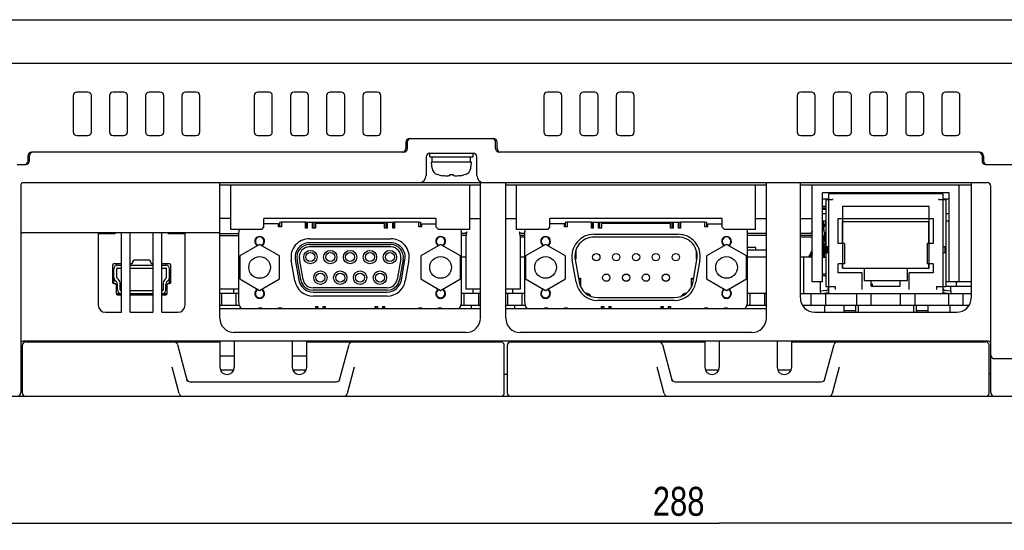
# Model space of a CAD drawing. Extents: x 0 to 819, y 0 to 477.
# Tile 2 of 24: x 155 to 291, y 0 to 71. Entities that reach past the tile are written whole.
import ezdxf
from ezdxf.enums import TextEntityAlignment as Align

# ---------------------------------------------------------------- set-up
doc = ezdxf.new("R2010")
doc.units = 0
doc.header["$LTSCALE"] = 46.255
doc.layers.get('0').update_dxf_attribs({"linetype": 'CONTINUOUS'})
for name, color, linetype in [('AXIS', 7, 'CONTINUOUS'), ('DIM', 7, 'CONTINUOUS'), ('FEAT_ALL', 7, 'CONTINUOUS')]:
    doc.layers.add(name, color=color, linetype=linetype)
doc.styles.get("Standard").update_dxf_attribs({"font": 'txt', "width": 0.8})
doc.dimstyles.get("Standard").update_dxf_attribs({"dimtxt": 2.5, "dimasz": 2.5, "dimexe": 1.25, "dimexo": 0.625, "dimtad": 1, "dimcen": 2.5, "dimazin": 3, "dimtfac": 1, "dimtmove": 0, "dimatfit": 3})

# ---------------------------------------------------------------- blocks, each defined once
blk = doc.blocks.new('_OPEN')
at = {"color": 0, "linetype": 'BYBLOCK'}
for p, q in [((0, 0), (-1, 0.263)), ((-1, -0.263), (0, 0)), ((-1, 0), (0, 0))]:
    blk.add_line(p, q, dxfattribs=at)
blk = doc.blocks.new('*D7')
at = {"layer": 'DIM', "color": 2, "linetype": 'CONTINUOUS'}
for p, q in [((107.53, 19), (107.53, 2)), ((395.53, 19), (395.53, 2)), ((107.53, 2), (107.53, 0)), ((395.53, 2), (395.53, 0)), ((107.53, 1), (251.53, 1)), ((395.53, 1), (251.53, 1))]:
    blk.add_line(p, q, dxfattribs=at)
at = {"layer": 'DIM', "color": 2, "linetype": 'CONTINUOUS', "xscale": 1.9, "yscale": 1.9, "zscale": 1.9, "rotation": 180}
blk.add_blockref('_OPEN', (107.53, 1), dxfattribs=at)
at = {"layer": 'DIM', "color": 2, "linetype": 'CONTINUOUS', "xscale": 1.9, "yscale": 1.9, "zscale": 1.9}
blk.add_blockref('_OPEN', (395.53, 1), dxfattribs=at)
at = {"layer": 'DIM', "color": 2, "linetype": 'CONTINUOUS', "width": 0.8}
blk.add_text('288', height=4, dxfattribs=at).set_placement((245.91, 2), align=Align.CENTER)

msp = doc.modelspace()

# ---------------------------------------------------------------- linework, layer by layer
at = {"color": 7, "linetype": 'CONTINUOUS'}
for p, q in [((101.108, 70.505), (401.946, 70.505)), ((100.027, 64.505), (403.027, 64.505)), ((162.277, 60.005), (162.277, 55.005)), ((164.277, 60.505), (162.777, 60.505)), ((164.777, 55.005), (164.777, 60.005)), ((167.277, 60.005), (167.277, 55.005)), ((169.277, 60.505), (167.777, 60.505)), ((169.777, 55.005), (169.777, 60.005)), ((172.277, 60.005), (172.277, 55.005)), ((174.277, 60.505), (172.777, 60.505)), ((174.777, 55.005), (174.777, 60.005)), ((177.277, 60.005), (177.277, 55.005)), ((179.277, 60.505), (177.777, 60.505)), ((179.777, 55.005), (179.777, 60.005)), ((187.277, 60.005), (187.277, 55.005)), ((189.277, 60.505), (187.777, 60.505)), ((189.777, 55.005), (189.777, 60.005)), ((192.277, 60.005), (192.277, 55.005)), ((194.277, 60.505), (192.777, 60.505)), ((194.777, 55.005), (194.777, 60.005)), ((197.277, 60.005), (197.277, 55.005)), ((199.277, 60.505), (197.777, 60.505)), ((199.777, 55.005), (199.777, 60.005)), ((202.277, 60.005), (202.277, 55.005)), ((204.277, 60.505), (202.777, 60.505)), ((204.777, 55.005), (204.777, 60.005)), ((227.277, 60.005), (227.277, 55.005)), ((229.277, 60.505), (227.777, 60.505)), ((229.777, 55.005), (229.777, 60.005)), ((232.277, 60.005), (232.277, 55.005)), ((234.277, 60.505), (232.777, 60.505)), ((234.777, 55.005), (234.777, 60.005)), ((237.277, 60.005), (237.277, 55.005)), ((239.277, 60.505), (237.777, 60.505)), ((239.777, 55.005), (239.777, 60.005)), ((262.277, 60.005), (262.277, 55.005)), ((264.277, 60.505), (262.777, 60.505)), ((264.777, 55.005), (264.777, 60.005)), ((267.277, 60.005), (267.277, 55.005)), ((269.277, 60.505), (267.777, 60.505)), ((269.777, 55.005), (269.777, 60.005)), ((272.277, 60.005), (272.277, 55.005)), ((274.277, 60.505), (272.777, 60.505)), ((274.777, 55.005), (274.777, 60.005)), ((277.277, 60.005), (277.277, 55.005)), ((279.277, 60.505), (277.777, 60.505)), ((279.777, 55.005), (279.777, 60.005)), ((282.277, 60.005), (282.277, 55.005)), ((284.277, 60.505), (282.777, 60.505)), ((284.777, 55.005), (284.777, 60.005)), ((162.777, 54.505), (164.277, 54.505)), ((167.777, 54.505), (169.277, 54.505)), ((172.777, 54.505), (174.277, 54.505)), ((177.777, 54.505), (179.277, 54.505)), ((187.777, 54.505), (189.277, 54.505)), ((192.777, 54.505), (194.277, 54.505)), ((197.777, 54.505), (199.277, 54.505)), ((202.777, 54.505), (204.277, 54.505)), ((227.777, 54.505), (229.277, 54.505)), ((232.777, 54.505), (234.277, 54.505)), ((237.777, 54.505), (239.277, 54.505)), ((262.777, 54.505), (264.277, 54.505)), ((267.777, 54.505), (269.277, 54.505)), ((272.777, 54.505), (274.277, 54.505)), ((277.777, 54.505), (279.277, 54.505)), ((282.777, 54.505), (284.277, 54.505)), ((208.227, 53.605), (208.227, 52.705)), ((208.427, 53.605), (208.427, 52.705)), ((208.727, 54.105), (220.327, 54.105)), ((220.627, 52.705), (220.627, 53.605)), ((220.827, 52.705), (220.827, 53.605)), ((156.027, 51.005), (156.027, 51.705)), ((156.227, 51.005), (156.227, 51.705)), ((207.927, 52.205), (156.527, 52.205)), ((211.527, 52.055), (217.527, 52.055)), ((211.527, 51.555), (211.527, 52.055)), ((217.527, 51.555), (217.527, 52.055)), ((287.527, 52.205), (221.127, 52.205)), ((287.827, 51.705), (287.827, 51.005)), ((288.027, 51.705), (288.027, 51.005)), ((154.527, 50.505), (155.727, 50.505)), ((211.027, 51.555), (211.027, 49.005)), ((211.527, 51.555), (217.527, 51.555)), ((217.277, 50.855), (211.777, 50.855)), ((211.851, 50.008), (211.777, 50.855)), ((211.877, 50.855), (211.877, 51.555)), ((217.177, 50.855), (217.177, 51.555)), ((217.203, 50.008), (217.277, 50.855)), ((218.027, 49.005), (218.027, 51.555)), ((288.327, 50.505), (348.527, 50.505)), ((212.777, 49.077), (212.568, 49.135)), ((212.8, 49.077), (212.777, 49.077)), ((214.807, 49.077), (214.247, 49.077)), ((214.247, 49.077), (214.247, 48.959)), ((214.807, 48.959), (214.807, 49.077)), ((216.277, 49.077), (216.255, 49.077)), ((216.487, 49.135), (216.277, 49.077)), ((155.027, 47.805), (155.027, 19.005)), ((155.327, 48.005), (288.527, 48.005)), ((182.527, 29.305), (182.527, 48.005)), ((182.527, 47.705), (218.527, 47.705)), ((184.027, 41.555), (184.027, 47.705)), ((213.537, 48.936), (213.36, 48.959)), ((213.724, 48.918), (213.537, 48.936)), ((213.922, 48.907), (213.724, 48.918)), ((214.023, 48.917), (213.922, 48.907)), ((214.131, 48.933), (214.023, 48.917)), ((214.247, 48.959), (214.131, 48.933)), ((214.915, 48.935), (214.807, 48.959)), ((215.024, 48.918), (214.915, 48.935)), ((215.132, 48.907), (215.024, 48.918)), ((215.313, 48.917), (215.132, 48.907)), ((215.501, 48.934), (215.313, 48.917)), ((215.695, 48.959), (215.501, 48.934)), ((217.027, 47.705), (217.027, 41.555)), ((218.527, 29.305), (218.527, 48.005)), ((222.027, 29.305), (222.027, 48.005)), ((222.027, 47.705), (258.027, 47.705)), ((223.527, 41.555), (223.527, 47.705)), ((256.527, 41.555), (256.527, 47.705)), ((258.027, 29.305), (258.027, 48.005)), ((262.727, 32.105), (262.727, 48.005)), ((262.727, 47.705), (286.327, 47.705)), ((264.377, 34.305), (264.377, 47.705)), ((284.677, 34.605), (284.677, 47.705)), ((286.327, 48.005), (286.327, 32.105)), ((283.277, 46.605), (265.777, 46.605)), ((265.777, 34.305), (265.777, 46.605)), ((283.277, 34.305), (283.277, 46.605)), ((289.027, 19.005), (289.027, 47.505)), ((266.592, 45.705), (265.777, 45.705)), ((266.227, 45.655), (267.177, 45.655)), ((266.227, 45.655), (266.227, 33.655)), ((267.177, 45.755), (267.177, 45.655)), ((281.877, 45.655), (281.877, 45.755)), ((281.877, 45.655), (282.827, 45.655)), ((283.277, 45.705), (282.462, 45.705)), ((282.827, 45.655), (282.827, 33.655)), ((266.227, 44.705), (265.777, 44.705)), ((265.777, 44.505), (266.227, 44.505)), ((266.227, 44.305), (265.777, 44.305)), ((266.227, 43.705), (265.777, 43.705)), ((283.277, 43.705), (282.827, 43.705)), ((184.027, 43.055), (182.527, 43.055)), ((188.627, 41.855), (188.627, 43.055)), ((212.427, 43.055), (188.627, 43.055)), ((190.627, 42.305), (188.627, 42.305)), ((190.627, 41.905), (190.627, 42.305)), ((191.027, 42.505), (190.752, 42.505)), ((190.752, 42.505), (190.752, 41.905)), ((194.377, 42.555), (191.027, 42.555)), ((191.027, 42.555), (191.027, 41.905)), ((194.377, 41.705), (194.377, 42.555)), ((206.677, 42.485), (194.377, 42.485)), ((194.442, 41.705), (194.442, 42.485)), ((194.642, 41.705), (194.642, 42.485)), ((195.342, 41.705), (195.342, 42.485)), ((195.542, 41.705), (195.542, 42.485)), ((205.297, 42.355), (195.757, 42.355)), ((195.757, 42.355), (195.757, 41.705)), ((205.297, 41.705), (205.297, 42.355)), ((205.512, 41.705), (205.512, 42.485)), ((205.712, 41.705), (205.712, 42.485)), ((206.412, 41.705), (206.412, 42.485)), ((206.612, 41.705), (206.612, 42.485)), ((210.027, 42.555), (206.677, 42.555)), ((206.677, 42.555), (206.677, 41.705)), ((210.027, 41.905), (210.027, 42.555)), ((210.302, 42.505), (210.027, 42.505)), ((210.302, 41.905), (210.302, 42.505)), ((210.427, 42.305), (212.427, 42.305)), ((210.427, 41.905), (210.427, 42.305)), ((212.427, 41.855), (212.427, 43.055)), ((217.027, 43.055), (218.527, 43.055)), ((222.027, 43.055), (223.527, 43.055)), ((251.927, 43.055), (228.127, 43.055)), ((228.127, 41.855), (228.127, 43.055)), ((230.127, 42.305), (228.127, 42.305)), ((230.127, 41.905), (230.127, 42.305)), ((230.527, 42.505), (230.252, 42.505)), ((230.252, 42.505), (230.252, 41.905)), ((233.877, 42.555), (230.527, 42.555)), ((230.527, 42.555), (230.527, 41.905)), ((233.877, 41.705), (233.877, 42.555)), ((246.177, 42.505), (233.877, 42.505)), ((233.942, 41.705), (233.942, 42.505)), ((234.142, 41.705), (234.142, 42.505)), ((234.842, 41.705), (234.842, 42.505)), ((235.042, 41.705), (235.042, 42.505)), ((244.797, 42.355), (235.257, 42.355)), ((235.257, 42.355), (235.257, 41.705)), ((244.797, 41.705), (244.797, 42.355)), ((245.012, 41.705), (245.012, 42.505)), ((245.212, 41.705), (245.212, 42.505)), ((245.912, 41.705), (245.912, 42.505)), ((246.112, 41.705), (246.112, 42.505)), ((249.527, 42.555), (246.177, 42.555)), ((246.177, 42.555), (246.177, 41.705)), ((249.527, 41.905), (249.527, 42.555)), ((249.802, 42.505), (249.527, 42.505)), ((249.802, 41.905), (249.802, 42.505)), ((249.927, 42.305), (251.927, 42.305)), ((249.927, 41.905), (249.927, 42.305)), ((251.927, 41.855), (251.927, 43.055)), ((256.527, 43.055), (258.027, 43.055)), ((262.727, 43.055), (264.377, 43.055)), ((266.227, 42.705), (265.777, 42.705)), ((265.839, 42.705), (265.856, 42.536)), ((265.856, 42.536), (265.873, 42.365)), ((265.873, 42.365), (265.927, 41.848)), ((266.057, 42.178), (266.013, 42.055)), ((266.101, 42.301), (266.057, 42.178)), ((266.144, 42.425), (266.101, 42.301)), ((266.18, 42.238), (266.132, 42.133)), ((266.186, 42.548), (266.144, 42.425)), ((266.228, 42.343), (266.18, 42.238)), ((266.228, 42.672), (266.186, 42.548)), ((267.957, 43.055), (281.097, 43.055)), ((267.957, 39.595), (267.957, 43.055)), ((268.527, 42.655), (280.527, 42.655)), ((268.557, 39.595), (268.557, 42.655)), ((270.72, 42.655), (270.72, 42.595)), ((271.22, 42.655), (271.22, 42.595)), ((271.736, 42.655), (271.736, 42.595)), ((272.236, 42.655), (272.236, 42.595)), ((272.752, 42.655), (272.752, 42.595)), ((273.252, 42.655), (273.252, 42.595)), ((273.768, 42.655), (273.768, 42.595)), ((274.268, 42.655), (274.268, 42.595)), ((274.784, 42.655), (274.784, 42.595)), ((275.284, 42.655), (275.284, 42.595)), ((275.8, 42.655), (275.8, 42.595)), ((276.3, 42.655), (276.3, 42.595)), ((276.816, 42.655), (276.816, 42.595)), ((277.316, 42.655), (277.316, 42.595)), ((277.832, 42.655), (277.832, 42.595)), ((278.332, 42.655), (278.332, 42.595)), ((280.497, 39.595), (280.497, 42.655)), ((281.097, 43.055), (281.097, 39.595)), ((283.277, 42.705), (282.827, 42.705)), ((155.327, 41.105), (182.527, 41.105)), ((165.727, 41.105), (165.727, 31.105)), ((165.727, 41.005), (168.027, 41.005)), ((166.777, 41.005), (166.777, 41.105)), ((168.927, 30.105), (168.927, 41.105)), ((170.127, 30.105), (170.127, 41.105)), ((173.327, 30.105), (173.327, 41.105)), ((174.527, 30.105), (174.527, 41.105)), ((175.427, 41.005), (177.727, 41.005)), ((177.727, 31.105), (177.727, 41.105)), ((182.527, 41.005), (185.127, 41.005)), ((188.327, 41.555), (184.027, 41.555)), ((185.127, 41.055), (185.127, 31.555)), ((188.327, 41.555), (188.627, 41.855)), ((191.027, 41.905), (190.627, 41.905)), ((194.642, 41.705), (194.377, 41.705)), ((195.757, 41.705), (195.342, 41.705)), ((205.712, 41.705), (205.297, 41.705)), ((206.677, 41.705), (206.412, 41.705)), ((210.427, 41.905), (210.027, 41.905)), ((212.427, 41.855), (212.727, 41.555)), ((217.027, 41.555), (212.727, 41.555)), ((215.927, 31.555), (215.927, 41.055)), ((216.353, 41.005), (215.927, 41.005)), ((216.383, 41.006), (216.353, 41.005)), ((216.413, 41.011), (216.383, 41.006)), ((216.443, 41.019), (216.413, 41.011)), ((216.473, 41.03), (216.443, 41.019)), ((216.503, 41.045), (216.473, 41.03)), ((216.532, 41.064), (216.503, 41.045)), ((216.56, 41.088), (216.532, 41.064)), ((216.572, 40.882), (216.549, 40.705)), ((216.586, 41.117), (216.56, 41.088)), ((216.604, 41.058), (216.572, 40.882)), ((216.61, 41.15), (216.586, 41.117)), ((216.643, 41.231), (216.604, 41.058)), ((216.629, 41.189), (216.61, 41.15)), ((216.643, 41.231), (216.629, 41.189)), ((227.827, 41.555), (223.527, 41.555)), ((223.925, 41.189), (223.911, 41.231)), ((223.951, 41.058), (223.911, 41.231)), ((223.945, 41.15), (223.925, 41.189)), ((223.968, 41.117), (223.945, 41.15)), ((223.983, 40.882), (223.951, 41.058)), ((223.994, 41.088), (223.968, 41.117)), ((224.006, 40.705), (223.983, 40.882)), ((224.023, 41.064), (223.994, 41.088)), ((224.052, 41.045), (224.023, 41.064)), ((224.082, 41.03), (224.052, 41.045)), ((224.112, 41.019), (224.082, 41.03)), ((224.142, 41.011), (224.112, 41.019)), ((224.172, 41.006), (224.142, 41.011)), ((224.202, 41.005), (224.172, 41.006)), ((224.627, 41.005), (224.202, 41.005)), ((224.627, 41.055), (224.627, 31.555)), ((227.827, 41.555), (228.127, 41.855)), ((230.527, 41.905), (230.127, 41.905)), ((234.142, 41.705), (233.877, 41.705)), ((234.207, 40.88), (245.847, 40.88)), ((235.257, 41.705), (234.842, 41.705)), ((245.212, 41.705), (244.797, 41.705)), ((246.177, 41.705), (245.912, 41.705)), ((249.927, 41.905), (249.527, 41.905)), ((251.927, 41.855), (252.227, 41.555)), ((256.527, 41.555), (252.227, 41.555)), ((255.427, 31.555), (255.427, 41.055)), ((258.027, 41.005), (255.427, 41.005)), ((264.077, 41.005), (262.727, 41.005)), ((264.109, 41.006), (264.077, 41.005)), ((264.14, 41.012), (264.109, 41.006)), ((264.172, 41.02), (264.14, 41.012)), ((264.204, 41.033), (264.172, 41.02)), ((264.235, 41.05), (264.204, 41.033)), ((264.266, 41.071), (264.235, 41.05)), ((264.295, 41.098), (264.266, 41.071)), ((264.322, 41.131), (264.295, 41.098)), ((264.344, 41.168), (264.322, 41.131)), ((264.362, 41.211), (264.344, 41.168)), ((264.373, 41.257), (264.362, 41.211)), ((264.377, 41.305), (264.373, 41.257)), ((265.826, 41.565), (265.778, 41.443)), ((265.83, 41.505), (265.778, 41.401)), ((265.874, 41.687), (265.826, 41.565)), ((265.881, 41.609), (265.83, 41.505)), ((265.921, 41.81), (265.874, 41.687)), ((265.932, 41.714), (265.881, 41.609)), ((265.967, 41.932), (265.921, 41.81)), ((265.927, 41.848), (265.945, 41.674)), ((265.983, 41.818), (265.932, 41.714)), ((265.945, 41.674), (265.962, 41.499)), ((265.962, 41.499), (265.98, 41.324)), ((266.013, 42.055), (265.967, 41.932)), ((266.038, 40.827), (265.973, 40.719)), ((265.98, 41.324), (265.996, 41.148)), ((266.033, 41.923), (265.983, 41.818)), ((265.996, 41.148), (266.012, 40.972)), ((266.012, 40.972), (266.027, 40.796)), ((266.083, 42.028), (266.033, 41.923)), ((266.101, 40.936), (266.038, 40.827)), ((266.086, 40.857), (266.049, 40.78)), ((266.132, 42.133), (266.083, 42.028)), ((266.122, 40.935), (266.086, 40.857)), ((266.165, 41.044), (266.101, 40.936)), ((266.158, 41.012), (266.122, 40.935)), ((266.193, 41.09), (266.158, 41.012)), ((266.228, 41.152), (266.165, 41.044)), ((266.227, 40.808), (266.192, 40.748)), ((266.228, 41.168), (266.193, 41.09)), ((182.527, 40.705), (185.127, 40.705)), ((188.027, 39.48), (185.277, 37.893)), ((190.777, 37.893), (188.027, 39.48)), ((194.902, 40.265), (206.152, 40.265)), ((206.152, 39.706), (194.902, 39.706)), ((194.902, 39.455), (206.152, 39.455)), ((213.027, 39.48), (210.277, 37.893)), ((215.777, 37.893), (213.027, 39.48)), ((216.549, 40.705), (215.927, 40.705)), ((224.627, 40.705), (224.006, 40.705)), ((224.027, 40.505), (224.277, 40.505)), ((227.527, 39.48), (224.777, 37.893)), ((230.277, 37.893), (227.527, 39.48)), ((245.847, 40.48), (234.207, 40.48)), ((252.527, 39.48), (249.777, 37.893)), ((255.277, 37.893), (252.527, 39.48)), ((258.027, 40.705), (255.427, 40.705)), ((264.377, 40.705), (262.727, 40.705)), ((262.777, 40.505), (264.277, 40.505)), ((265.843, 40.504), (265.777, 40.396)), ((265.818, 40.318), (265.777, 40.241)), ((265.777, 40.291), (265.795, 40.166)), ((265.777, 39.607), (265.791, 39.492)), ((265.817, 40.151), (265.778, 40.092)), ((265.843, 39.852), (265.778, 39.75)), ((265.778, 39.552), (265.794, 39.453)), ((265.791, 39.492), (265.804, 39.378)), ((265.794, 39.453), (265.81, 39.354)), ((265.795, 40.166), (265.811, 40.041)), ((265.811, 40.041), (265.827, 39.916)), ((265.856, 40.21), (265.817, 40.151)), ((265.858, 40.394), (265.818, 40.318)), ((265.827, 39.916), (265.842, 39.791)), ((265.842, 39.791), (265.857, 39.666)), ((265.908, 40.611), (265.843, 40.504)), ((265.908, 39.955), (265.843, 39.852)), ((265.894, 40.27), (265.856, 40.21)), ((265.857, 39.666), (265.87, 39.541)), ((265.897, 40.471), (265.858, 40.394)), ((265.87, 39.541), (265.882, 39.417)), ((265.933, 40.329), (265.894, 40.27)), ((265.936, 40.548), (265.897, 40.471)), ((265.973, 40.719), (265.908, 40.611)), ((265.973, 40.057), (265.908, 39.955)), ((265.971, 40.389), (265.933, 40.329)), ((265.974, 40.625), (265.936, 40.548)), ((266.008, 40.448), (265.971, 40.389)), ((266.038, 40.16), (265.973, 40.057)), ((266.012, 40.702), (265.974, 40.625)), ((266.031, 39.469), (265.981, 39.406)), ((266.046, 40.508), (266.008, 40.448)), ((266.049, 40.78), (266.012, 40.702)), ((266.027, 40.796), (266.042, 40.62)), ((266.08, 39.532), (266.031, 39.469)), ((266.101, 40.263), (266.038, 40.16)), ((266.042, 40.62), (266.055, 40.444)), ((266.083, 40.568), (266.046, 40.508)), ((266.055, 40.444), (266.066, 40.267)), ((266.066, 40.267), (266.077, 40.091)), ((266.077, 40.091), (266.085, 39.916)), ((266.13, 39.595), (266.08, 39.532)), ((266.119, 40.628), (266.083, 40.568)), ((266.085, 39.916), (266.092, 39.741)), ((266.092, 39.741), (266.097, 39.566)), ((266.097, 39.566), (266.1, 39.392)), ((266.165, 40.366), (266.101, 40.263)), ((266.156, 40.688), (266.119, 40.628)), ((266.179, 39.658), (266.13, 39.595)), ((266.192, 40.748), (266.156, 40.688)), ((266.228, 40.469), (266.165, 40.366)), ((266.227, 39.722), (266.179, 39.658)), ((268.807, 39.595), (267.957, 39.595)), ((268.527, 39.695), (268.557, 39.695)), ((268.807, 39.595), (268.807, 36.795)), ((280.527, 39.595), (280.247, 39.595)), ((280.247, 39.595), (280.247, 36.795)), ((280.497, 39.695), (280.527, 39.695)), ((281.097, 39.595), (280.597, 39.595)), ((206.152, 39.122), (194.902, 39.122)), ((231.697, 38.658), (231.697, 37.425)), ((248.357, 37.425), (248.357, 38.658)), ((255.427, 38.705), (258.027, 38.705)), ((264.047, 38.096), (263.982, 37.966)), ((264.112, 38.227), (264.047, 38.096)), ((264.177, 38.356), (264.112, 38.227)), ((264.24, 38.115), (264.171, 37.978)), ((264.243, 38.486), (264.177, 38.356)), ((264.309, 38.252), (264.24, 38.115)), ((264.31, 38.616), (264.243, 38.486)), ((264.377, 38.388), (264.309, 38.252)), ((264.377, 38.745), (264.31, 38.616)), ((264.377, 38.162), (264.321, 38.07)), ((264.377, 38.133), (264.325, 38.062)), ((265.829, 39.217), (265.777, 39.155)), ((265.828, 38.766), (265.777, 38.705)), ((265.804, 39.378), (265.817, 39.264)), ((265.81, 39.354), (265.825, 39.255)), ((265.817, 39.264), (265.828, 39.15)), ((265.825, 39.255), (265.839, 39.156)), ((265.828, 39.15), (265.839, 39.037)), ((265.879, 38.827), (265.828, 38.766)), ((265.88, 39.28), (265.829, 39.217)), ((265.839, 39.156), (265.852, 39.058)), ((265.839, 39.037), (265.849, 38.924)), ((265.849, 38.924), (265.857, 38.811)), ((265.852, 39.058), (265.863, 38.96)), ((265.857, 38.811), (265.865, 38.698)), ((265.863, 38.96), (265.874, 38.862)), ((265.865, 38.698), (265.872, 38.586)), ((265.872, 38.586), (265.877, 38.474)), ((265.874, 38.862), (265.884, 38.764)), ((265.877, 38.474), (265.882, 38.363)), ((265.93, 38.889), (265.879, 38.827)), ((265.93, 39.343), (265.88, 39.28)), ((265.882, 39.417), (265.893, 39.292)), ((265.882, 38.363), (265.885, 38.252)), ((265.884, 38.764), (265.893, 38.666)), ((265.885, 38.252), (265.887, 38.142)), ((265.887, 38.142), (265.888, 38.032)), ((265.893, 39.292), (265.904, 39.168)), ((265.893, 38.666), (265.9, 38.568)), ((265.9, 38.568), (265.907, 38.471)), ((265.904, 39.168), (265.913, 39.044)), ((265.907, 38.471), (265.912, 38.374)), ((265.912, 38.374), (265.916, 38.278)), ((265.913, 39.044), (265.92, 38.92)), ((265.916, 38.278), (265.918, 38.181)), ((265.918, 38.181), (265.92, 38.085)), ((265.92, 38.92), (265.927, 38.797)), ((265.927, 38.797), (265.932, 38.674)), ((265.981, 39.406), (265.93, 39.343)), ((265.98, 38.95), (265.93, 38.889)), ((265.932, 38.674), (265.936, 38.551)), ((265.938, 38.185), (265.935, 38.064)), ((265.936, 38.551), (265.938, 38.428)), ((265.938, 38.428), (265.939, 38.306)), ((265.939, 38.306), (265.938, 38.185)), ((266.03, 39.011), (265.98, 38.95)), ((266.08, 39.073), (266.03, 39.011)), ((266.052, 38.197), (266.034, 38.032)), ((266.068, 38.365), (266.052, 38.197)), ((266.08, 38.533), (266.068, 38.365)), ((266.129, 39.135), (266.08, 39.073)), ((266.089, 38.703), (266.08, 38.533)), ((266.096, 38.874), (266.089, 38.703)), ((266.1, 39.045), (266.096, 38.874)), ((266.1, 39.392), (266.101, 39.218)), ((266.101, 39.218), (266.1, 39.045)), ((266.179, 39.197), (266.129, 39.135)), ((266.228, 39.259), (266.179, 39.197)), ((266.227, 39.185), (266.577, 39.185)), ((266.227, 38.355), (266.577, 38.355)), ((266.377, 39.185), (266.377, 38.355)), ((266.577, 38.355), (266.577, 39.185)), ((282.477, 39.185), (282.827, 39.185)), ((282.477, 38.355), (282.477, 39.185)), ((282.477, 38.355), (282.827, 38.355)), ((282.677, 39.185), (282.677, 38.355)), ((168.927, 36.78), (167.902, 36.78)), ((168.227, 36.78), (168.227, 36.579)), ((170.277, 36.78), (170.127, 36.78)), ((170.477, 37.08), (170.477, 36.98)), ((172.777, 37.28), (170.677, 37.28)), ((172.977, 36.98), (172.977, 37.08)), ((173.327, 36.78), (173.177, 36.78)), ((175.552, 36.78), (174.527, 36.78)), ((175.227, 36.579), (175.227, 36.78)), ((185.277, 37.893), (185.277, 34.717)), ((190.777, 34.717), (190.777, 37.893)), ((192.902, 34.444), (192.401, 37.284)), ((192.951, 37.381), (193.452, 34.541)), ((193.699, 34.584), (193.199, 37.424)), ((194.027, 34.642), (193.526, 37.482)), ((207.528, 37.482), (207.027, 34.642)), ((207.856, 37.424), (207.355, 34.584)), ((207.602, 34.541), (208.103, 37.381)), ((208.654, 37.284), (208.153, 34.444)), ((210.277, 37.893), (210.277, 34.717)), ((215.777, 34.717), (215.777, 37.893)), ((216.527, 37.705), (215.927, 37.705)), ((224.627, 37.705), (224.027, 37.705)), ((224.777, 37.893), (224.777, 34.717)), ((230.277, 34.717), (230.277, 37.893)), ((231.755, 34.242), (231.213, 37.312)), ((231.586, 37.525), (231.697, 37.525)), ((231.697, 37.425), (231.6, 37.425)), ((231.607, 37.381), (232.149, 34.311)), ((247.906, 34.311), (248.447, 37.381)), ((248.841, 37.312), (248.3, 34.242)), ((248.357, 37.525), (248.468, 37.525)), ((248.454, 37.425), (248.357, 37.425)), ((249.777, 37.893), (249.777, 34.717)), ((255.277, 34.717), (255.277, 37.893)), ((258.027, 37.705), (255.427, 37.705)), ((264.377, 37.705), (262.727, 37.705)), ((263.227, 32.705), (263.227, 37.705)), ((263.919, 37.836), (263.856, 37.705)), ((263.982, 37.966), (263.919, 37.836)), ((264.102, 37.841), (264.033, 37.705)), ((264.12, 37.776), (264.069, 37.705)), ((264.155, 37.796), (264.1, 37.705)), ((264.171, 37.978), (264.102, 37.841)), ((264.171, 37.848), (264.12, 37.776)), ((264.21, 37.888), (264.155, 37.796)), ((264.222, 37.919), (264.171, 37.848)), ((264.265, 37.979), (264.21, 37.888)), ((264.274, 37.991), (264.222, 37.919)), ((264.377, 37.923), (264.234, 37.705)), ((264.321, 38.07), (264.265, 37.979)), ((264.325, 38.062), (264.274, 37.991)), ((265.777, 37.705), (266.227, 37.705)), ((265.886, 37.813), (265.883, 37.705)), ((265.888, 37.922), (265.886, 37.813)), ((265.888, 38.032), (265.888, 37.922)), ((265.915, 37.799), (265.911, 37.705)), ((265.918, 37.894), (265.915, 37.799)), ((265.925, 37.824), (265.917, 37.705)), ((265.919, 37.99), (265.918, 37.894)), ((265.92, 38.085), (265.919, 37.99)), ((265.931, 37.944), (265.925, 37.824)), ((265.935, 38.064), (265.931, 37.944)), ((266.012, 37.867), (265.987, 37.705)), ((266.034, 38.032), (266.012, 37.867)), ((268.807, 36.795), (267.957, 36.795)), ((267.957, 35.555), (267.957, 36.795)), ((268.557, 36.205), (268.557, 36.795)), ((280.527, 36.795), (280.247, 36.795)), ((280.497, 36.205), (280.497, 36.795)), ((281.097, 36.795), (280.597, 36.795)), ((281.097, 36.795), (281.097, 35.555)), ((167.702, 36.58), (167.702, 34.28)), ((167.877, 34.082), (167.877, 36.105)), ((168.277, 34.912), (168.277, 36.105)), ((168.377, 36.605), (168.927, 36.605)), ((168.377, 36.205), (168.927, 36.205)), ((170.127, 36.605), (173.327, 36.605)), ((170.127, 36.205), (173.327, 36.205)), ((174.527, 36.605), (175.077, 36.605)), ((174.527, 36.205), (175.077, 36.205)), ((175.177, 34.912), (175.177, 36.105)), ((175.577, 34.082), (175.577, 36.105)), ((175.752, 34.28), (175.752, 36.58)), ((265.777, 35.405), (266.227, 35.405)), ((271.277, 35.555), (267.957, 35.555)), ((268.527, 36.695), (268.557, 36.695)), ((271.277, 33.255), (271.277, 35.555)), ((281.097, 35.555), (277.777, 35.555)), ((277.777, 33.255), (277.777, 35.555)), ((280.497, 36.695), (280.527, 36.695)), ((167.902, 34.08), (168.002, 34.08)), ((168.024, 34.558), (168.231, 34.351)), ((168.514, 34.634), (168.307, 34.841)), ((175.148, 34.841), (174.941, 34.634)), ((175.224, 34.351), (175.431, 34.558)), ((175.452, 34.08), (175.552, 34.08)), ((185.277, 34.717), (188.027, 33.129)), ((188.027, 33.129), (190.777, 34.717)), ((210.277, 34.717), (213.027, 33.129)), ((213.027, 33.129), (215.777, 34.717)), ((224.777, 34.717), (227.527, 33.129)), ((227.527, 33.129), (230.277, 34.717)), ((232.062, 34.805), (232.347, 34.805)), ((232.079, 34.705), (232.347, 34.705)), ((232.347, 34.805), (232.347, 33.673)), ((247.707, 34.805), (247.993, 34.805)), ((247.707, 33.673), (247.707, 34.805)), ((247.707, 34.705), (247.975, 34.705)), ((249.777, 34.717), (252.527, 33.129)), ((252.527, 33.129), (255.277, 34.717)), ((265.777, 34.305), (264.377, 34.305)), ((265.502, 33.031), (265.502, 34.305)), ((265.777, 35.205), (266.227, 35.205)), ((272.527, 34.025), (272.637, 34.025)), ((272.637, 34.025), (272.637, 33.705)), ((286.327, 34.305), (283.277, 34.305)), ((284.277, 33.705), (284.277, 34.305)), ((168.202, 33.88), (168.202, 32.73)), ((168.205, 32.705), (168.927, 32.705)), ((168.377, 33.205), (168.377, 33.998)), ((168.777, 33.205), (168.777, 33.998)), ((168.877, 33.105), (168.927, 33.105)), ((170.127, 33.105), (173.327, 33.105)), ((170.127, 32.705), (173.327, 32.705)), ((174.527, 33.105), (174.577, 33.105)), ((174.527, 32.705), (175.25, 32.705)), ((174.677, 33.998), (174.677, 33.205)), ((175.077, 33.205), (175.077, 33.998)), ((175.252, 32.73), (175.252, 33.88)), ((185.127, 32.705), (182.527, 32.705)), ((182.777, 32.705), (182.777, 31.105)), ((184.477, 32.705), (184.477, 33.305)), ((184.777, 31.105), (184.777, 32.705)), ((205.652, 33.488), (195.403, 33.488)), ((205.652, 33.155), (195.403, 33.155)), ((195.403, 32.904), (205.652, 32.904)), ((218.527, 32.705), (215.927, 32.705)), ((216.277, 31.105), (216.277, 32.705)), ((217.527, 32.705), (217.527, 33.305)), ((218.277, 32.705), (218.277, 31.105)), ((224.627, 32.705), (222.027, 32.705)), ((222.277, 32.705), (222.277, 31.105)), ((223.027, 32.705), (223.027, 33.305)), ((224.277, 31.105), (224.277, 32.705)), ((233.107, 32.705), (233.104, 32.705)), ((233.332, 32.545), (233.332, 32.671)), ((246.722, 32.545), (246.722, 32.671)), ((246.951, 32.705), (246.947, 32.705)), ((258.027, 32.705), (255.427, 32.705)), ((255.777, 31.105), (255.777, 32.705)), ((257.777, 32.705), (257.777, 31.105)), ((262.727, 32.705), (266.592, 32.705)), ((264.227, 31.105), (264.227, 32.705)), ((266.303, 33.101), (265.477, 33.029)), ((265.477, 33.029), (265.506, 32.705)), ((265.502, 32.705), (265.502, 32.743)), ((265.506, 32.705), (266.332, 32.777)), ((266.227, 33.655), (267.527, 33.655)), ((266.227, 31.105), (266.227, 32.705)), ((266.577, 33.655), (266.577, 33.4)), ((267.527, 33.655), (267.527, 33.255)), ((270.527, 31.105), (270.527, 32.705)), ((272.527, 31.105), (272.527, 32.705)), ((276.527, 32.705), (276.527, 31.105)), ((278.527, 32.705), (278.527, 31.105)), ((281.527, 33.655), (282.827, 33.655)), ((281.527, 33.655), (281.527, 33.255)), ((282.462, 32.705), (286.327, 32.705)), ((282.477, 33.4), (282.477, 33.655)), ((282.723, 32.777), (283.549, 32.705)), ((283.577, 33.029), (282.751, 33.101)), ((282.827, 33.705), (286.327, 33.705)), ((283.227, 31.105), (283.227, 32.705)), ((283.527, 33.033), (283.527, 33.705)), ((283.527, 32.705), (283.527, 32.707)), ((283.549, 32.705), (283.577, 33.029)), ((285.227, 31.105), (285.227, 32.705)), ((168.402, 32.53), (168.927, 32.53)), ((170.127, 32.53), (173.327, 32.53)), ((174.527, 32.53), (175.052, 32.53)), ((205.652, 32.345), (195.403, 32.345)), ((234.749, 32.13), (245.306, 32.13)), ((245.306, 31.73), (234.749, 31.73)), ((166.727, 30.105), (168.927, 30.105)), ((170.127, 30.105), (173.327, 30.105)), ((174.527, 30.105), (176.727, 30.105)), ((182.527, 31.105), (185.199, 31.105)), ((182.527, 30.605), (218.527, 30.605)), ((187.927, 30.705), (188.327, 30.705)), ((187.927, 30.605), (187.927, 30.705)), ((188.102, 30.605), (188.102, 30.705)), ((188.327, 30.605), (188.327, 30.705)), ((190.627, 30.705), (191.027, 30.705)), ((190.627, 30.605), (190.627, 30.705)), ((190.752, 30.705), (190.752, 30.605)), ((191.027, 30.705), (191.027, 30.605)), ((195.777, 30.905), (196.067, 30.905)), ((195.777, 30.605), (195.777, 30.905)), ((195.867, 30.905), (195.867, 30.605)), ((196.067, 30.905), (196.067, 30.605)), ((196.767, 30.905), (197.057, 30.905)), ((196.767, 30.905), (196.767, 30.605)), ((196.967, 30.905), (196.967, 30.605)), ((197.057, 30.905), (197.057, 30.605)), ((203.997, 30.905), (204.287, 30.905)), ((203.997, 30.605), (203.997, 30.905)), ((204.087, 30.905), (204.087, 30.605)), ((204.287, 30.905), (204.287, 30.605)), ((204.987, 30.905), (205.277, 30.905)), ((204.987, 30.905), (204.987, 30.605)), ((205.187, 30.905), (205.187, 30.605)), ((205.277, 30.905), (205.277, 30.605)), ((210.027, 30.705), (210.427, 30.705)), ((210.027, 30.605), (210.027, 30.705)), ((210.302, 30.605), (210.302, 30.705)), ((210.427, 30.605), (210.427, 30.705)), ((212.727, 30.705), (213.127, 30.705)), ((212.727, 30.605), (212.727, 30.705)), ((212.952, 30.705), (212.952, 30.605)), ((213.127, 30.705), (213.127, 30.605)), ((215.855, 31.105), (218.527, 31.105)), ((217.277, 30.605), (217.277, 31.105)), ((222.027, 31.105), (224.699, 31.105)), ((222.027, 30.605), (258.027, 30.605)), ((223.277, 30.605), (223.277, 31.105)), ((227.427, 30.705), (227.827, 30.705)), ((227.427, 30.605), (227.427, 30.705)), ((227.602, 30.605), (227.602, 30.705)), ((227.827, 30.605), (227.827, 30.705)), ((230.127, 30.705), (230.527, 30.705)), ((230.127, 30.605), (230.127, 30.705)), ((230.252, 30.705), (230.252, 30.605)), ((230.527, 30.705), (230.527, 30.605)), ((235.277, 30.905), (235.567, 30.905)), ((235.277, 30.605), (235.277, 30.905)), ((235.367, 30.905), (235.367, 30.605)), ((235.567, 30.905), (235.567, 30.605)), ((236.267, 30.905), (236.557, 30.905)), ((236.267, 30.905), (236.267, 30.605)), ((236.467, 30.905), (236.467, 30.605)), ((236.557, 30.905), (236.557, 30.605)), ((243.497, 30.905), (243.787, 30.905)), ((243.497, 30.605), (243.497, 30.905)), ((243.587, 30.905), (243.587, 30.605)), ((243.787, 30.905), (243.787, 30.605)), ((244.487, 30.905), (244.777, 30.905)), ((244.487, 30.905), (244.487, 30.605)), ((244.687, 30.905), (244.687, 30.605)), ((244.777, 30.905), (244.777, 30.605)), ((249.527, 30.705), (249.927, 30.705)), ((249.527, 30.605), (249.527, 30.705)), ((249.802, 30.605), (249.802, 30.705)), ((249.927, 30.605), (249.927, 30.705)), ((252.227, 30.705), (252.627, 30.705)), ((252.227, 30.605), (252.227, 30.705)), ((252.452, 30.705), (252.452, 30.605)), ((252.627, 30.705), (252.627, 30.605)), ((255.355, 31.105), (258.027, 31.105)), ((262.996, 31.105), (286.058, 31.105)), ((264.727, 30.105), (284.327, 30.105)), ((266.056, 31.105), (266.056, 30.105)), ((268.727, 31.105), (268.727, 30.105)), ((270.327, 30.305), (268.727, 30.305)), ((270.327, 31.105), (270.327, 30.105)), ((270.699, 31.105), (270.699, 30.105)), ((278.356, 31.105), (278.356, 30.105)), ((278.727, 31.105), (278.727, 30.105)), ((280.327, 30.305), (278.727, 30.305)), ((280.327, 31.105), (280.327, 30.105)), ((283.399, 31.105), (283.399, 30.105)), ((216.527, 27.305), (184.527, 27.305)), ((256.027, 27.305), (224.027, 27.305)), ((288.727, 26.105), (155.327, 26.105)), ((155.727, 26.005), (182.527, 26.005)), ((157.827, 26.005), (157.827, 26.105)), ((163.227, 26.095), (163.227, 26.105)), ((180.227, 26.095), (163.227, 26.095)), ((174.177, 26.005), (174.177, 26.095)), ((180.227, 26.095), (180.227, 26.105)), ((182.527, 26.005), (182.527, 22.505)), ((184.527, 26.105), (184.527, 22.505)), ((192.527, 26.105), (192.527, 22.505)), ((194.527, 26.005), (221.327, 26.005)), ((194.527, 22.505), (194.527, 26.005)), ((198.782, 26.105), (198.782, 26.005)), ((199.242, 26.105), (199.242, 26.005)), ((200.052, 26.105), (200.052, 26.005)), ((200.512, 26.105), (200.512, 26.005)), ((201.322, 26.105), (201.322, 26.005)), ((201.782, 26.105), (201.782, 26.005)), ((202.592, 26.105), (202.592, 26.005)), ((203.052, 26.105), (203.052, 26.005)), ((203.862, 26.105), (203.862, 26.005)), ((204.322, 26.105), (204.322, 26.005)), ((205.132, 26.105), (205.132, 26.005)), ((205.592, 26.105), (205.592, 26.005)), ((206.377, 26.005), (206.377, 26.105)), ((206.402, 26.105), (206.402, 26.005)), ((206.862, 26.105), (206.862, 26.005)), ((207.672, 26.105), (207.672, 26.005)), ((208.132, 26.105), (208.132, 26.005)), ((208.942, 26.105), (208.942, 26.005)), ((209.402, 26.105), (209.402, 26.005)), ((210.212, 26.105), (210.212, 26.005)), ((210.672, 26.105), (210.672, 26.005)), ((222.727, 26.005), (249.527, 26.005)), ((249.527, 26.005), (249.527, 22.505)), ((251.527, 26.105), (251.527, 22.505)), ((259.527, 26.105), (259.527, 22.505)), ((261.527, 26.005), (288.327, 26.005)), ((261.527, 22.505), (261.527, 26.005)), ((155.227, 25.505), (155.227, 19.005)), ((176.679, 25.634), (178.026, 20.583)), ((199.029, 20.583), (200.376, 25.634)), ((221.827, 19.005), (221.827, 25.505)), ((222.227, 25.505), (222.227, 19.005)), ((243.679, 25.634), (245.026, 20.583)), ((266.029, 20.583), (267.376, 25.634)), ((288.827, 19.005), (288.827, 25.505)), ((182.527, 24.105), (184.527, 24.105)), ((192.527, 24.105), (194.527, 24.105)), ((289.527, 23.705), (303.377, 23.705)), ((176.928, 18.876), (175.954, 22.53)), ((184.443, 22.105), (182.612, 22.105)), ((194.443, 22.105), (192.612, 22.105)), ((201.101, 22.53), (200.126, 18.876)), ((243.928, 18.876), (242.954, 22.53)), ((251.443, 22.105), (249.612, 22.105)), ((261.443, 22.105), (259.612, 22.105)), ((268.101, 22.53), (267.126, 18.876)), ((155.227, 21.605), (155.027, 21.605)), ((178.431, 20.505), (198.624, 20.505)), ((222.227, 21.505), (221.827, 21.505)), ((245.431, 20.505), (265.624, 20.505)), ((289.027, 21.605), (288.827, 21.605)), ((108.527, 18.505), (394.527, 18.505))]:
    msp.add_line(p, q, dxfattribs=at)
for centre, radius in [((195.037, 37.725), 0.925), ((195.037, 37.725), 0.625), ((197.787, 37.725), 0.925), ((197.787, 37.725), 0.625), ((200.527, 37.725), 0.925), ((200.527, 37.725), 0.625), ((203.267, 37.725), 0.925), ((203.267, 37.725), 0.625), ((206.017, 37.725), 0.925), ((206.017, 37.725), 0.625), ((234.537, 37.725), 0.505), ((237.287, 37.725), 0.505), ((240.027, 37.725), 0.505), ((242.767, 37.725), 0.505), ((245.517, 37.725), 0.505), ((188.027, 36.305), 1.5), ((213.027, 36.305), 1.5), ((227.527, 36.305), 1.5), ((252.527, 36.305), 1.5), ((196.417, 34.885), 0.925), ((196.417, 34.885), 0.625), ((199.157, 34.885), 0.925), ((199.157, 34.885), 0.625), ((201.897, 34.885), 0.925), ((201.897, 34.885), 0.625), ((204.637, 34.885), 0.925), ((204.637, 34.885), 0.625), ((235.917, 34.885), 0.505), ((238.657, 34.885), 0.505), ((241.397, 34.885), 0.505), ((244.137, 34.885), 0.505)]:
    msp.add_circle(centre, radius, dxfattribs=at)
for centre, radius, start, end in [((162.777, 60.005), 0.5, 90, 180), ((164.277, 60.005), 0.5, 0, 90), ((167.777, 60.005), 0.5, 90, 180), ((169.277, 60.005), 0.5, 0, 90), ((172.777, 60.005), 0.5, 90, 180), ((174.277, 60.005), 0.5, 0, 90), ((177.777, 60.005), 0.5, 90, 180), ((179.277, 60.005), 0.5, 0, 90), ((187.777, 60.005), 0.5, 90, 180), ((189.277, 60.005), 0.5, 0, 90), ((192.777, 60.005), 0.5, 90, 180), ((194.277, 60.005), 0.5, 0, 90), ((197.777, 60.005), 0.5, 90, 180), ((199.277, 60.005), 0.5, 0, 90), ((202.777, 60.005), 0.5, 90, 180), ((204.277, 60.005), 0.5, 0, 90), ((227.777, 60.005), 0.5, 90, 180), ((229.277, 60.005), 0.5, 0, 90), ((232.777, 60.005), 0.5, 90, 180), ((234.277, 60.005), 0.5, 0, 90), ((237.777, 60.005), 0.5, 90, 180), ((239.277, 60.005), 0.5, 0, 90), ((262.777, 60.005), 0.5, 90, 180), ((264.277, 60.005), 0.5, 0, 90), ((267.777, 60.005), 0.5, 90, 180), ((269.277, 60.005), 0.5, 0, 90), ((272.777, 60.005), 0.5, 90, 180), ((274.277, 60.005), 0.5, 0, 90), ((277.777, 60.005), 0.5, 90, 180), ((279.277, 60.005), 0.5, 0, 90), ((282.777, 60.005), 0.5, 90, 180), ((284.277, 60.005), 0.5, 0, 90), ((162.777, 55.005), 0.5, 180, 270), ((164.277, 55.005), 0.5, 270, 360), ((167.777, 55.005), 0.5, 180, 270), ((169.277, 55.005), 0.5, 270, 360), ((172.777, 55.005), 0.5, 180, 270), ((174.277, 55.005), 0.5, 270, 360), ((177.777, 55.005), 0.5, 180, 270), ((179.277, 55.005), 0.5, 270, 360), ((187.777, 55.005), 0.5, 180, 270), ((189.277, 55.005), 0.5, 270, 360), ((192.777, 55.005), 0.5, 180, 270), ((194.277, 55.005), 0.5, 270, 360), ((197.777, 55.005), 0.5, 180, 270), ((199.277, 55.005), 0.5, 270, 360), ((202.777, 55.005), 0.5, 180, 270), ((204.277, 55.005), 0.5, 270, 360), ((227.777, 55.005), 0.5, 180, 270), ((229.277, 55.005), 0.5, 270, 360), ((232.777, 55.005), 0.5, 180, 270), ((234.277, 55.005), 0.5, 270, 360), ((237.777, 55.005), 0.5, 180, 270), ((239.277, 55.005), 0.5, 270, 360), ((262.777, 55.005), 0.5, 180, 270), ((264.277, 55.005), 0.5, 270, 360), ((267.777, 55.005), 0.5, 180, 270), ((269.277, 55.005), 0.5, 270, 360), ((272.777, 55.005), 0.5, 180, 270), ((274.277, 55.005), 0.5, 270, 360), ((277.777, 55.005), 0.5, 180, 270), ((279.277, 55.005), 0.5, 270, 360), ((282.777, 55.005), 0.5, 180, 270), ((284.277, 55.005), 0.5, 270, 360), ((208.727, 53.605), 0.5, 90, 180), ((208.927, 53.605), 0.5, 90, 180), ((220.127, 53.605), 0.5, 0, 90), ((220.327, 53.605), 0.5, 0, 90), ((156.527, 51.705), 0.5, 90, 180), ((156.727, 51.705), 0.5, 90, 180), ((207.727, 52.705), 0.5, 270, 360), ((207.927, 52.705), 0.5, 270, 360), ((211.527, 51.555), 0.5, 90, 180), ((217.527, 51.555), 0.5, 0, 90), ((221.127, 52.705), 0.5, 180, 270), ((221.327, 52.705), 0.5, 180, 270), ((287.327, 51.705), 0.5, 0, 90), ((287.527, 51.705), 0.5, 0, 90), ((155.527, 51.005), 0.5, 270, 360), ((155.727, 51.005), 0.5, 270, 360), ((288.327, 51.005), 0.5, 180, 270), ((288.527, 51.005), 0.5, 180, 270), ((210.027, 49.005), 1, 270, 360), ((212.848, 50.095), 1, 185, 253.74297), ((214.527, 55.855), 6.994, 255.70131, 260.39163), ((214.527, 55.855), 6.994, 279.60837, 284.29869), ((216.207, 50.095), 1, 286.25703, 355), ((219.027, 49.005), 1, 180, 270), ((155.327, 47.705), 0.3, 90, 174.375), ((288.527, 47.505), 0.5, 0, 90), ((155.327, 40.805), 0.3, 90, 174.375), ((168.027, 41.205), 0.2, 270, 329.86039), ((175.427, 41.205), 0.2, 210.13961, 270), ((186.627, 41.055), 1.5, 160.50638, 180), ((214.427, 41.055), 1.5, 0, 19.49368), ((226.127, 41.055), 1.5, 160.50638, 180), ((234.207, 37.84), 3.04, 90, 190), ((245.847, 37.84), 3.04, 350, 90), ((253.927, 41.055), 1.5, 0, 19.49369), ((188.027, 39.905), 0.675, 296.89832, 243.10274), ((188.027, 39.905), 0.6, 292.13905, 247.87877), ((194.902, 37.725), 2.54, 90, 190), ((194.902, 37.725), 1.981, 90, 190), ((194.902, 37.725), 1.73, 90, 190), ((206.152, 37.725), 2.54, 350, 90), ((206.152, 37.725), 1.981, 350, 90), ((206.152, 37.725), 1.73, 350, 90), ((213.027, 39.905), 0.675, 296.89832, 243.10274), ((213.027, 39.905), 0.6, 292.13905, 247.87877), ((224.277, 40.005), 0.5, 45.55198, 90), ((227.527, 39.905), 0.675, 296.89832, 243.10275), ((227.527, 39.905), 0.6, 292.15723, 247.82285), ((234.207, 37.84), 2.64, 90, 190), ((245.847, 37.84), 2.64, 350, 90), ((252.527, 39.905), 0.675, 296.89832, 243.10275), ((252.527, 39.905), 0.6, 292.15723, 247.82285), ((262.777, 40.005), 0.5, 90, 95.74194), ((264.277, 40.005), 0.5, 78.45352, 90), ((194.902, 37.725), 1.397, 90, 190), ((206.152, 37.725), 1.397, 350, 90), ((167.902, 36.58), 0.2, 90, 180), ((170.277, 36.98), 0.2, 270, 360), ((170.677, 37.08), 0.2, 90, 180), ((172.777, 37.08), 0.2, 0, 90), ((173.177, 36.98), 0.2, 180, 270), ((175.552, 36.58), 0.2, 0, 90), ((168.377, 36.105), 0.5, 90, 180), ((168.377, 36.105), 0.1, 90, 180), ((175.077, 36.105), 0.5, 0, 90), ((175.077, 36.105), 0.1, 0, 90), ((167.902, 34.28), 0.2, 180, 270), ((168.377, 34.912), 0.5, 180, 225), ((168.002, 33.88), 0.2, 0, 90), ((167.877, 33.998), 0.5, 0, 45), ((168.377, 34.912), 0.1, 180, 225), ((167.877, 33.998), 0.9, 0, 45), ((175.577, 33.998), 0.9, 135, 180), ((175.577, 33.998), 0.5, 135, 180), ((175.077, 34.912), 0.1, 315, 360), ((175.452, 33.88), 0.2, 90, 180), ((175.077, 34.912), 0.5, 315, 360), ((175.552, 34.28), 0.2, 270, 360), ((195.403, 34.885), 2.54, 190, 270), ((195.403, 34.885), 1.981, 190, 270), ((195.403, 34.885), 1.73, 190, 270), ((195.403, 34.885), 1.397, 190, 270), ((205.652, 34.885), 1.397, 270, 350), ((205.652, 34.885), 1.73, 270, 350), ((205.652, 34.885), 1.981, 270, 350), ((205.652, 34.885), 2.54, 270, 350), ((234.749, 34.77), 3.04, 190, 270), ((234.749, 34.77), 2.64, 190, 270), ((245.306, 34.77), 2.64, 270, 350), ((245.306, 34.77), 3.04, 270, 350), ((284.377, 34.605), 0.3, 270, 360), ((168.402, 32.73), 0.2, 180, 270), ((168.877, 33.205), 0.5, 180, 270), ((168.877, 33.205), 0.1, 180, 270), ((174.577, 33.205), 0.5, 270, 360), ((174.577, 33.205), 0.1, 270, 360), ((175.052, 32.73), 0.2, 270, 360), ((188.027, 32.705), 0.675, 116.89832, 63.10274), ((188.027, 32.705), 0.6, 112.13905, 67.87877), ((213.027, 32.705), 0.675, 116.89832, 63.10274), ((213.027, 32.705), 0.6, 112.13905, 67.87877), ((227.527, 32.705), 0.675, 116.89832, 63.10275), ((227.527, 32.705), 0.6, 112.15723, 67.82285), ((233.107, 31.905), 0.8, 30.13579, 90), ((246.947, 31.905), 0.8, 90, 149.86421), ((252.527, 32.705), 0.675, 116.89832, 63.10275), ((252.527, 32.705), 0.6, 112.15723, 67.82285), ((266.277, 33.4), 0.3, 275, 360), ((266.277, 33.4), 0.625, 275, 300.36323), ((282.777, 33.4), 0.625, 239.63677, 265), ((282.777, 33.4), 0.3, 180, 265), ((186.627, 31.555), 1.5, 180, 219.36994), ((214.427, 31.555), 1.5, 320.6294, 360), ((226.127, 31.555), 1.5, 180, 219.36994), ((253.927, 31.555), 1.5, 320.6294, 360), ((264.727, 32.105), 2, 180, 270), ((284.327, 32.105), 2, 270, 360), ((166.727, 31.105), 1, 180, 270), ((176.727, 31.105), 1, 270, 360), ((184.527, 29.305), 2, 180, 270), ((216.527, 29.305), 2, 270, 360), ((224.027, 29.305), 2, 180, 270), ((256.027, 29.305), 2, 270, 360), ((155.327, 25.805), 0.3, 90, 180), ((155.727, 25.505), 0.5, 90, 180), ((157.527, 25.805), 0.3, 41.87137, 90), ((158.627, 25.805), 0.3, 41.87162, 90), ((176.196, 25.505), 0.5, 14.93143, 90.00006), ((200.859, 25.505), 0.5, 90, 165.06858), ((210.727, 25.805), 0.3, 41.87162, 90), ((218.277, 25.605), 0.5, 53.19686, 90), ((221.327, 25.505), 0.5, 0, 90), ((222.727, 25.505), 0.5, 90, 180), ((225.777, 25.605), 0.5, 90, 126.80314), ((227.527, 25.805), 0.3, 41.87162, 90), ((228.627, 25.805), 0.3, 41.87162, 90), ((243.196, 25.505), 0.5, 14.93143, 90.00006), ((267.859, 25.505), 0.5, 90, 165.06858), ((280.727, 25.805), 0.3, 41.87162, 84.264), ((288.327, 25.505), 0.5, 0, 90), ((288.727, 25.805), 0.3, 0, 90), ((289.527, 24.205), 0.5, 180, 270), ((183.527, 22.505), 1, 180, 360), ((193.527, 22.505), 1, 180, 360), ((250.527, 22.505), 1, 180, 360), ((260.527, 22.505), 1, 180, 360), ((178.431, 21.005), 0.5, 194.93142, 270), ((198.624, 21.005), 0.5, 270.00001, 345.06864), ((245.431, 21.005), 0.5, 194.93142, 270), ((265.624, 21.005), 0.5, 270.00001, 345.06864), ((154.527, 19.005), 0.5, 270, 360), ((155.727, 19.005), 0.5, 180, 270), ((177.411, 19.005), 0.5, 194.93142, 270), ((199.643, 19.005), 0.5, 270, 345.06857), ((221.327, 19.005), 0.5, 270, 360), ((222.727, 19.005), 0.5, 180, 270), ((244.411, 19.005), 0.5, 194.93142, 270), ((266.643, 19.005), 0.5, 270, 345.06857), ((288.327, 19.005), 0.5, 270, 360), ((289.527, 19.005), 0.5, 180, 270)]:
    msp.add_arc(centre, radius, start, end, dxfattribs=at)
at = {"layer": 'AXIS', "color": 7, "linetype": 'CONTINUOUS'}
for p, q in [((216.527, 40.705), (216.527, 33.305)), ((224.027, 40.705), (224.027, 33.305)), ((256.577, 39.055), (255.427, 39.055)), ((256.577, 38.705), (256.577, 39.055)), ((283.277, 34.305), (282.827, 34.305)), ((185.127, 33.305), (182.527, 33.305)), ((218.527, 33.305), (216.527, 33.305)), ((224.027, 33.305), (222.027, 33.305)), ((163.16, 26.005), (163.065, 26.105)), ((163.281, 26.095), (163.367, 26.005)), ((233.16, 26.005), (233.065, 26.105)), ((233.272, 26.105), (233.367, 26.005))]:
    msp.add_line(p, q, dxfattribs=at)
at = {"layer": 'FEAT_ALL', "color": 7, "linetype": 'CONTINUOUS'}
for p, q in [((282.462, 46.465), (266.592, 46.465)), ((266.592, 46.465), (266.592, 32.705)), ((282.462, 32.705), (282.462, 46.465)), ((280.527, 44.705), (268.527, 44.705)), ((268.527, 44.705), (268.527, 36.205)), ((280.527, 36.205), (280.527, 44.705)), ((268.527, 36.205), (280.527, 36.205)), ((271.527, 36.205), (271.527, 34.505)), ((277.527, 34.505), (277.527, 36.205)), ((271.527, 34.505), (277.527, 34.505)), ((272.527, 33.705), (272.527, 34.505)), ((276.527, 33.705), (276.527, 34.505)), ((266.592, 32.705), (282.462, 32.705)), ((272.527, 33.705), (276.527, 33.705))]:
    msp.add_line(p, q, dxfattribs=at)

# ---------------------------------------------------------------- dimensions: what is measured, and where the dimension line sits
at = {"layer": 'DIM', "color": 2, "linetype": 'CONTINUOUS'}
dim = msp.add_linear_dim(base=(395.527, 1), p1=(107.527, 19.505), p2=(395.527, 19.505), dimstyle='Standard', dxfattribs=at)
dim.commit()
dim.dimension.update_dxf_attribs({"geometry": '*D7', "text_midpoint": (246.012, 1), "dimtype": 128})

doc.saveas('drawing.dxf')
